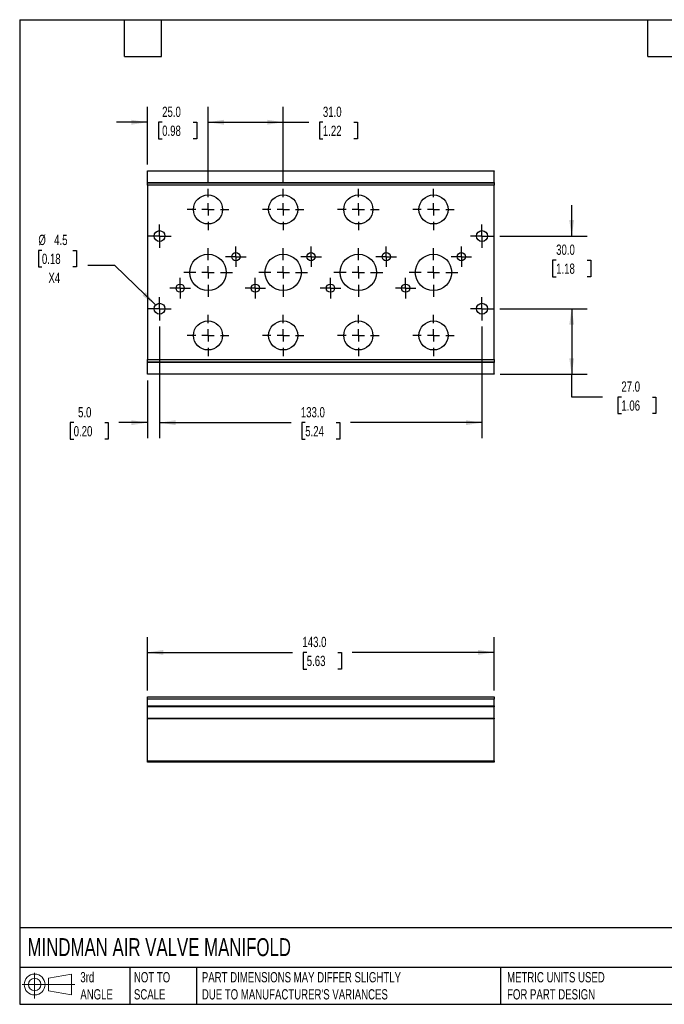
# Model space of a CAD drawing. Header units: millimetres. Extents: x 13 to 546, y 13 to 419.
# Tile 1 of 2: x 13 to 279, y 13 to 419. Entities that reach past the tile are written whole.
import ezdxf

# ---------------------------------------------------------------- set-up
doc = ezdxf.new("R2010")
doc.units = ezdxf.units.MM
doc.header["$LTSCALE"] = 2
doc.linetypes.add('SLD-Center', pattern=[19.05, 15.24, -1.27, 1.27, -1.27])
doc.linetypes.add('SLD-Solid', pattern=[0])
doc.layers.add('CENTER', color=40, linetype='SLD-Center')
doc.layers.add('SLD-DEFPOINTS', color=7, linetype='Continuous')
doc.layers.add('DIMENSIONS', color=140, linetype='SLD-Solid', lineweight=25)
doc.layers.add('TEXT', color=140, linetype='SLD-Solid', lineweight=25)
doc.styles.add('SLDTEXTSTYLE0', font='TXT', dxfattribs={"width": 0.7})
doc.dimstyles.new('SLDDIMSTYLE0', dxfattribs={"dimtxt": 4.316016, "dimasz": 6.604, "dimexe": 0, "dimexo": 0.0625, "dimgap": 1.079004, "dimtad": 0, "dimtih": 1, "dimtoh": 1, "dimdec": 1, "dimrnd": 1e-09, "dimzin": 4, "dimdsep": 46, "dimtxsty": 'SLDTEXTSTYLE0', "dimsah": 1, "dimcen": 0.09, "dimadec": 0, "dimazin": 1, "dimtfac": 1, "dimtdec": 1, "dimtofl": 0, "dimtmove": 0, "dimatfit": 3, "dimfxl": 0, "dimfrac": 2, "dimtolj": 1, "dimtzin": 12, "dimarcsym": 0})
doc.dimstyles.new('SLDDIMSTYLE1', dxfattribs={"dimtxt": 4.316016, "dimasz": 6.604, "dimexe": 0, "dimexo": 0.0625, "dimgap": 1.079004, "dimtad": 0, "dimtih": 1, "dimtoh": 1, "dimdec": 1, "dimrnd": 1e-09, "dimzin": 4, "dimdsep": 46, "dimtxsty": 'SLDTEXTSTYLE0', "dimsah": 1, "dimcen": 0.09, "dimadec": 0, "dimazin": 1, "dimtfac": 1, "dimtdec": 1, "dimtmove": 0, "dimatfit": 0, "dimfxl": 0, "dimfrac": 2, "dimtolj": 1, "dimtzin": 12, "dimarcsym": 0})
doc.dimstyles.new('SLDDIMSTYLE4', dxfattribs={"dimtxt": 4.316016, "dimasz": 6.604, "dimexe": 0, "dimexo": 0.0625, "dimgap": 1.079004, "dimtad": 0, "dimtih": 1, "dimtoh": 1, "dimdec": 1, "dimrnd": 1e-09, "dimzin": 12, "dimdsep": 46, "dimtxsty": 'SLDTEXTSTYLE0', "dimsah": 1, "dimcen": 0, "dimadec": 0, "dimazin": 3, "dimtfac": 1, "dimtdec": 1, "dimtofl": 0, "dimtmove": 0, "dimatfit": 3, "dimfxl": 0, "dimfrac": 2, "dimtolj": 1, "dimtzin": 12, "dimarcsym": 0})

# ---------------------------------------------------------------- blocks, each defined once
blk = doc.blocks.new('Block11')
at = {"color": 7, "linetype": 'SLD-Solid', "lineweight": 18}
for p, q in [((5.18, 10.62), (5.18, 0)), ((10.96, 8.33), (20.35, 10.06)), ((10.96, 3.19), (10.96, 8.33)), ((20.35, 10.06), (20.35, 1.46)), ((0, 5.76), (21.75, 5.76)), ((10.96, 3.19), (20.35, 1.46))]:
    blk.add_line(p, q, dxfattribs=at)
for radius in [4.3, 2.57]:
    blk.add_circle((5.18, 5.76), radius, dxfattribs=at)
blk = doc.blocks.new('Block12')
at = {"layer": 'SLD-DEFPOINTS'}
blk.add_blockref('Block11', (0, 0), dxfattribs=at)
blk = doc.blocks.new('_D')
at = {"layer": 'DIMENSIONS'}
for p, q in [((65.37, 142.21), (65.37, 164.3)), ((208.37, 142.21), (208.37, 164.3)), ((65.37, 157.95), (125.25, 157.95)), ((131.1, 157.95), (129.65, 157.95)), ((129.65, 157.95), (129.65, 151.09)), ((143.92, 157.95), (145.37, 157.95)), ((145.37, 157.95), (145.37, 151.09)), ((208.37, 157.95), (149.77, 157.95)), ((129.65, 151.09), (131.1, 151.09)), ((145.37, 151.09), (143.92, 151.09))]:
    blk.add_line(p, q, dxfattribs=at)
for points in [[(65.37, 157.95), (71.97, 156.94), (71.97, 158.97)], [(208.37, 157.95), (201.77, 158.97), (201.77, 156.94)]]:
    blk.add_solid(points, dxfattribs=at)
at = {"layer": 'DIMENSIONS', "char_height": 4.233, "attachment_point": 1, "style": 'SLDTEXTSTYLE0'}
for s, insert in [('143.0', (129.3, 164.38)), ('5.63', (131.1, 156.55))]:
    blk.add_mtext(s, dxfattribs=dict(at, insert=insert))
blk = doc.blocks.new('_D_7')
at = {"layer": 'DIMENSIONS'}
for p, q in [((70.37, 292.45), (70.37, 246.43)), ((65.37, 270.24), (65.37, 246.43)), ((34.96, 252.78), (33.51, 252.78)), ((33.51, 252.78), (33.51, 245.92)), ((47.79, 252.78), (49.24, 252.78)), ((49.24, 252.78), (49.24, 245.92)), ((65.37, 252.78), (53.64, 252.78)), ((70.37, 252.78), (83.07, 252.78)), ((33.51, 245.92), (34.96, 245.92)), ((49.24, 245.92), (47.79, 245.92))]:
    blk.add_line(p, q, dxfattribs=at)
for points in [[(65.37, 252.78), (58.77, 253.79), (58.77, 251.76)], [(70.37, 252.78), (76.97, 251.76), (76.97, 253.79)]]:
    blk.add_solid(points, dxfattribs=at)
at = {"layer": 'DIMENSIONS', "char_height": 4.233, "attachment_point": 1, "style": 'SLDTEXTSTYLE0'}
for s, insert in [('5.0', (36.76, 259.2)), ('0.20', (34.96, 251.37))]:
    blk.add_mtext(s, dxfattribs=dict(at, insert=insert))
blk = doc.blocks.new('_D_8')
at = {"layer": 'DIMENSIONS'}
for p, q in [((70.37, 292.45), (70.37, 246.43)), ((203.37, 292.45), (203.37, 246.43)), ((70.37, 252.78), (124.61, 252.78)), ((130.46, 252.78), (129.01, 252.78)), ((129.01, 252.78), (129.01, 245.92)), ((143.28, 252.78), (144.73, 252.78)), ((144.73, 252.78), (144.73, 245.92)), ((203.37, 252.78), (149.13, 252.78)), ((129.01, 245.92), (130.46, 245.92)), ((144.73, 245.92), (143.28, 245.92))]:
    blk.add_line(p, q, dxfattribs=at)
for points in [[(70.37, 252.78), (76.97, 251.76), (76.97, 253.79)], [(203.37, 252.78), (196.77, 253.79), (196.77, 251.76)]]:
    blk.add_solid(points, dxfattribs=at)
at = {"layer": 'DIMENSIONS', "char_height": 4.233, "attachment_point": 1, "style": 'SLDTEXTSTYLE0'}
for s, insert in [('133.0', (128.66, 259.2)), ('5.24', (130.46, 251.37))]:
    blk.add_mtext(s, dxfattribs=dict(at, insert=insert))
blk = doc.blocks.new('_D_9')
at = {"layer": 'DIMENSIONS'}
for p, q in [((21.86, 323.9), (20.41, 323.9)), ((20.41, 323.9), (20.41, 317.04)), ((34.68, 323.9), (36.13, 323.9)), ((36.13, 323.9), (36.13, 317.04)), ((20.41, 317.04), (21.86, 317.04)), ((36.13, 317.04), (34.68, 317.04)), ((51.87, 317.63), (40.76, 317.63)), ((68.75, 301.34), (51.87, 317.63))]:
    blk.add_line(p, q, dxfattribs=at)
blk.add_solid([(68.75, 301.34), (64.7, 306.66), (63.29, 305.19)], dxfattribs=at)
at = {"layer": 'DIMENSIONS', "char_height": 4.233, "attachment_point": 1, "style": 'SLDTEXTSTYLE0'}
for s, insert in [('%%c', (20.4, 330.32)), ('4.5', (26.91, 330.32)), ('0.18', (21.86, 322.5)), ('X4', (24.54, 314.67))]:
    blk.add_mtext(s, dxfattribs=dict(at, insert=insert))
blk = doc.blocks.new('_D_10')
at = {"layer": 'DIMENSIONS'}
for p, q in [((240.37, 329.78), (240.37, 342.48)), ((210.7, 329.78), (246.72, 329.78)), ((233.96, 319.86), (232.51, 319.86)), ((232.51, 319.86), (232.51, 313)), ((246.78, 319.86), (248.23, 319.86)), ((248.23, 319.86), (248.23, 313)), ((232.51, 313), (233.96, 313)), ((248.23, 313), (246.78, 313)), ((210.7, 299.78), (246.72, 299.78)), ((240.37, 299.78), (240.37, 287.08))]:
    blk.add_line(p, q, dxfattribs=at)
for points in [[(240.37, 329.78), (241.39, 336.38), (239.35, 336.38)], [(240.37, 299.78), (239.35, 293.17), (241.39, 293.17)]]:
    blk.add_solid(points, dxfattribs=at)
at = {"layer": 'DIMENSIONS', "char_height": 4.233, "attachment_point": 1, "style": 'SLDTEXTSTYLE0'}
for s, insert in [('30.0', (233.96, 326.28)), ('1.18', (233.96, 318.46))]:
    blk.add_mtext(s, dxfattribs=dict(at, insert=insert))
blk = doc.blocks.new('_D_11')
at = {"layer": 'DIMENSIONS'}
for p, q in [((210.7, 299.78), (246.72, 299.78)), ((240.37, 299.78), (240.37, 272.78)), ((210.91, 272.78), (246.72, 272.78)), ((240.37, 263.36), (240.37, 272.78)), ((253.07, 263.36), (240.37, 263.36)), ((260.85, 263.36), (259.4, 263.36)), ((259.4, 263.36), (259.4, 256.5)), ((273.68, 263.36), (275.13, 263.36)), ((275.13, 263.36), (275.13, 256.5)), ((259.4, 256.5), (260.85, 256.5)), ((275.13, 256.5), (273.68, 256.5))]:
    blk.add_line(p, q, dxfattribs=at)
for points in [[(240.37, 299.78), (239.35, 293.17), (241.39, 293.17)], [(240.37, 272.78), (241.39, 279.38), (239.35, 279.38)]]:
    blk.add_solid(points, dxfattribs=at)
at = {"layer": 'DIMENSIONS', "char_height": 4.233, "attachment_point": 1, "style": 'SLDTEXTSTYLE0'}
for s, insert in [('27.0', (260.85, 269.78)), ('1.06', (260.85, 261.95))]:
    blk.add_mtext(s, dxfattribs=dict(at, insert=insert))
blk = doc.blocks.new('_D_12')
at = {"layer": 'DIMENSIONS'}
for p, q in [((65.37, 359.32), (65.37, 383.13)), ((90.37, 351.86), (90.37, 383.13)), ((65.37, 376.78), (52.67, 376.78)), ((71.46, 376.78), (70.01, 376.78)), ((70.01, 376.78), (70.01, 369.92)), ((84.28, 376.78), (85.73, 376.78)), ((85.73, 376.78), (85.73, 369.92)), ((90.37, 376.78), (103.07, 376.78)), ((70.01, 369.92), (71.46, 369.92)), ((85.73, 369.92), (84.28, 369.92))]:
    blk.add_line(p, q, dxfattribs=at)
for points in [[(65.37, 376.78), (58.77, 377.79), (58.77, 375.76)], [(90.37, 376.78), (96.97, 375.76), (96.97, 377.79)]]:
    blk.add_solid(points, dxfattribs=at)
at = {"layer": 'DIMENSIONS', "char_height": 4.233, "attachment_point": 1, "style": 'SLDTEXTSTYLE0'}
for s, insert in [('25.0', (71.46, 383.2)), ('0.98', (71.46, 375.37))]:
    blk.add_mtext(s, dxfattribs=dict(at, insert=insert))
blk = doc.blocks.new('_D_13')
at = {"layer": 'DIMENSIONS'}
for p, q in [((90.37, 351.86), (90.37, 383.13)), ((121.37, 351.86), (121.37, 383.13)), ((90.37, 376.78), (121.37, 376.78)), ((121.37, 376.78), (131.9, 376.78)), ((137.75, 376.78), (136.3, 376.78)), ((136.3, 376.78), (136.3, 369.92)), ((150.58, 376.78), (152.03, 376.78)), ((152.03, 376.78), (152.03, 369.92)), ((136.3, 369.92), (137.75, 369.92)), ((152.03, 369.92), (150.58, 369.92))]:
    blk.add_line(p, q, dxfattribs=at)
for points in [[(90.37, 376.78), (96.97, 375.76), (96.97, 377.79)], [(121.37, 376.78), (114.77, 377.79), (114.77, 375.76)]]:
    blk.add_solid(points, dxfattribs=at)
at = {"layer": 'DIMENSIONS', "char_height": 4.233, "attachment_point": 1, "style": 'SLDTEXTSTYLE0'}
for s, insert in [('31.0', (137.75, 383.2)), ('1.22', (137.75, 375.37))]:
    blk.add_mtext(s, dxfattribs=dict(at, insert=insert))
blk = doc.blocks.new('SW_CENTERMARKSYMBOL_3')
at = {"layer": 'CENTER', "color": 0}
for p, q in [((0, 2.54), (0, 4.79)), ((-2.54, 0), (-4.79, 0)), ((0, 0), (-2.54, 0)), ((0, 0), (0, 2.54)), ((0, 0), (0, -2.54)), ((0, 0), (2.54, 0)), ((2.54, 0), (4.79, 0)), ((0, -2.54), (0, -4.79))]:
    blk.add_line(p, q, dxfattribs=at)
blk = doc.blocks.new('SW_CENTERMARKSYMBOL_4')
at = {"layer": 'CENTER', "color": 0}
for p, q in [((0, 2.54), (0, 4.79)), ((-2.54, 0), (-4.79, 0)), ((0, 0), (-2.54, 0)), ((0, 0), (0, 2.54)), ((0, 0), (0, -2.54)), ((0, 0), (2.54, 0)), ((2.54, 0), (4.79, 0)), ((0, -2.54), (0, -4.79))]:
    blk.add_line(p, q, dxfattribs=at)
blk = doc.blocks.new('SW_CENTERMARKSYMBOL_5')
at = {"layer": 'CENTER', "color": 0}
for p, q in [((0, 2.54), (0, 4.79)), ((-2.54, 0), (-4.79, 0)), ((0, 0), (-2.54, 0)), ((0, 0), (0, 2.54)), ((0, 0), (0, -2.54)), ((0, 0), (2.54, 0)), ((2.54, 0), (4.79, 0)), ((0, -2.54), (0, -4.79))]:
    blk.add_line(p, q, dxfattribs=at)
blk = doc.blocks.new('SW_CENTERMARKSYMBOL_6')
at = {"layer": 'CENTER', "color": 0}
for p, q in [((0, 2.54), (0, 4.79)), ((-2.54, 0), (-4.79, 0)), ((0, 0), (-2.54, 0)), ((0, 0), (0, 2.54)), ((0, 0), (0, -2.54)), ((0, 0), (2.54, 0)), ((2.54, 0), (4.79, 0)), ((0, -2.54), (0, -4.79))]:
    blk.add_line(p, q, dxfattribs=at)
blk = doc.blocks.new('SW_CENTERMARKSYMBOL_7')
at = {"layer": 'CENTER', "color": 0}
for p, q in [((-31, 5.08), (-31, 10.04)), ((0, 5.08), (0, 10.04)), ((31, 5.08), (31, 10.04)), ((62, 5.08), (62, 10.04)), ((-36.08, 0), (-41.04, 0)), ((-31, 0), (-33.54, 0)), ((-31, 0), (-31, 2.54)), ((-31, 0), (-31, -2.54)), ((-31, 0), (-28.46, 0)), ((-25.92, 0), (-20.96, 0)), ((-5.08, 0), (-10.04, 0)), ((0, 0), (-2.54, 0)), ((0, 0), (0, 2.54)), ((0, 0), (0, -2.54)), ((0, 0), (2.54, 0)), ((5.08, 0), (10.04, 0)), ((25.92, 0), (20.96, 0)), ((31, 0), (28.46, 0)), ((31, 0), (31, 2.54)), ((31, 0), (31, -2.54)), ((31, 0), (33.54, 0)), ((36.08, 0), (41.04, 0)), ((56.92, 0), (51.96, 0)), ((62, 0), (59.46, 0)), ((62, 0), (62, 2.54)), ((62, 0), (62, -2.54)), ((62, 0), (64.54, 0)), ((67.08, 0), (72.04, 0)), ((-31, -5.08), (-31, -10.04)), ((0, -5.08), (0, -10.04)), ((31, -5.08), (31, -10.04)), ((62, -5.08), (62, -10.04))]:
    blk.add_line(p, q, dxfattribs=at)
blk = doc.blocks.new('SW_CENTERMARKSYMBOL_8')
at = {"layer": 'CENTER', "color": 0}
for p, q in [((-31, 5.08), (-31, 8.54)), ((0, 5.08), (0, 8.54)), ((31, 5.08), (31, 8.54)), ((62, 5.08), (62, 8.54)), ((-36.08, 0), (-39.54, 0)), ((-31, 0), (-33.54, 0)), ((-31, 0), (-31, 2.54)), ((-31, 0), (-31, -2.54)), ((-31, 0), (-28.46, 0)), ((-25.92, 0), (-22.46, 0)), ((-5.08, 0), (-8.54, 0)), ((0, 0), (-2.54, 0)), ((0, 0), (0, 2.54)), ((0, 0), (0, -2.54)), ((0, 0), (2.54, 0)), ((5.08, 0), (8.54, 0)), ((25.92, 0), (22.46, 0)), ((31, 0), (28.46, 0)), ((31, 0), (31, 2.54)), ((31, 0), (31, -2.54)), ((31, 0), (33.54, 0)), ((36.08, 0), (39.54, 0)), ((56.92, 0), (53.46, 0)), ((62, 0), (59.46, 0)), ((62, 0), (62, 2.54)), ((62, 0), (62, -2.54)), ((62, 0), (64.54, 0)), ((67.08, 0), (70.54, 0)), ((-31, -5.08), (-31, -8.54)), ((0, -5.08), (0, -8.54)), ((31, -5.08), (31, -8.54)), ((62, -5.08), (62, -8.54))]:
    blk.add_line(p, q, dxfattribs=at)
blk = doc.blocks.new('SW_CENTERMARKSYMBOL_9')
at = {"layer": 'CENTER', "color": 0}
for p, q in [((-31, 5.08), (-31, 8.54)), ((0, 5.08), (0, 8.54)), ((31, 5.08), (31, 8.54)), ((62, 5.08), (62, 8.54)), ((-36.08, 0), (-39.54, 0)), ((-31, 0), (-33.54, 0)), ((-31, 0), (-31, 2.54)), ((-31, 0), (-31, -2.54)), ((-31, 0), (-28.46, 0)), ((-25.92, 0), (-22.46, 0)), ((-5.08, 0), (-8.54, 0)), ((0, 0), (-2.54, 0)), ((0, 0), (0, 2.54)), ((0, 0), (0, -2.54)), ((0, 0), (2.54, 0)), ((5.08, 0), (8.54, 0)), ((25.92, 0), (22.46, 0)), ((31, 0), (28.46, 0)), ((31, 0), (31, 2.54)), ((31, 0), (31, -2.54)), ((31, 0), (33.54, 0)), ((36.08, 0), (39.54, 0)), ((56.92, 0), (53.46, 0)), ((62, 0), (59.46, 0)), ((62, 0), (62, 2.54)), ((62, 0), (62, -2.54)), ((62, 0), (64.54, 0)), ((67.08, 0), (70.54, 0)), ((-31, -5.08), (-31, -8.54)), ((0, -5.08), (0, -8.54)), ((31, -5.08), (31, -8.54)), ((62, -5.08), (62, -8.54))]:
    blk.add_line(p, q, dxfattribs=at)
blk = doc.blocks.new('SW_CENTERMARKSYMBOL_10')
at = {"layer": 'CENTER', "color": 0}
for p, q in [((-31, 2.54), (-31, 4.24)), ((0, 2.54), (0, 4.24)), ((31, 2.54), (31, 4.24)), ((62, 2.54), (62, 4.24)), ((-33.54, 0), (-35.24, 0)), ((-31, 0), (-33.54, 0)), ((-31, 0), (-31, 2.54)), ((-31, 0), (-31, -2.54)), ((-31, 0), (-28.46, 0)), ((-28.46, 0), (-26.76, 0)), ((-2.54, 0), (-4.24, 0)), ((0, 0), (-2.54, 0)), ((0, 0), (0, 2.54)), ((0, 0), (0, -2.54)), ((0, 0), (2.54, 0)), ((2.54, 0), (4.24, 0)), ((28.46, 0), (26.76, 0)), ((31, 0), (28.46, 0)), ((31, 0), (31, 2.54)), ((31, 0), (31, -2.54)), ((31, 0), (33.54, 0)), ((33.54, 0), (35.24, 0)), ((59.46, 0), (57.76, 0)), ((62, 0), (59.46, 0)), ((62, 0), (62, 2.54)), ((62, 0), (62, -2.54)), ((62, 0), (64.54, 0)), ((64.54, 0), (66.24, 0)), ((-31, -2.54), (-31, -4.24)), ((0, -2.54), (0, -4.24)), ((31, -2.54), (31, -4.24)), ((62, -2.54), (62, -4.24))]:
    blk.add_line(p, q, dxfattribs=at)
blk = doc.blocks.new('SW_CENTERMARKSYMBOL_11')
at = {"layer": 'CENTER', "color": 0}
for p, q in [((-31, 2.54), (-31, 4.24)), ((0, 2.54), (0, 4.24)), ((31, 2.54), (31, 4.24)), ((62, 2.54), (62, 4.24)), ((-33.54, 0), (-35.24, 0)), ((-31, 0), (-33.54, 0)), ((-31, 0), (-31, 2.54)), ((-31, 0), (-31, -2.54)), ((-31, 0), (-28.46, 0)), ((-28.46, 0), (-26.76, 0)), ((-2.54, 0), (-4.24, 0)), ((0, 0), (-2.54, 0)), ((0, 0), (0, 2.54)), ((0, 0), (0, -2.54)), ((0, 0), (2.54, 0)), ((2.54, 0), (4.24, 0)), ((28.46, 0), (26.76, 0)), ((31, 0), (28.46, 0)), ((31, 0), (31, 2.54)), ((31, 0), (31, -2.54)), ((31, 0), (33.54, 0)), ((33.54, 0), (35.24, 0)), ((59.46, 0), (57.76, 0)), ((62, 0), (59.46, 0)), ((62, 0), (62, 2.54)), ((62, 0), (62, -2.54)), ((62, 0), (64.54, 0)), ((64.54, 0), (66.24, 0)), ((-31, -2.54), (-31, -4.24)), ((0, -2.54), (0, -4.24)), ((31, -2.54), (31, -4.24)), ((62, -2.54), (62, -4.24))]:
    blk.add_line(p, q, dxfattribs=at)

msp = doc.modelspace()

# ---------------------------------------------------------------- linework, layer by layer
for p, q in [((65.37, 356.78), (208.37, 356.78)), ((65.37, 356.63), (65.37, 356.78)), ((208.37, 356.63), (65.37, 356.63)), ((65.37, 351.92), (65.37, 356.63)), ((208.37, 356.78), (208.37, 356.63)), ((208.37, 351.92), (208.37, 356.63)), ((65.37, 351.92), (208.37, 351.92)), ((65.37, 351.78), (65.37, 351.92)), ((65.37, 351.78), (208.37, 351.78)), ((65.37, 350.78), (65.37, 351.78)), ((208.37, 350.78), (65.37, 350.78)), ((65.37, 350.78), (65.37, 278.78)), ((208.37, 351.92), (208.37, 351.78)), ((208.37, 351.78), (208.37, 350.78)), ((208.37, 278.78), (208.37, 350.78)), ((65.37, 278.78), (208.37, 278.78)), ((65.37, 277.78), (65.37, 278.78)), ((208.37, 277.78), (65.37, 277.78)), ((65.37, 277.63), (65.37, 277.78)), ((208.37, 277.63), (65.37, 277.63)), ((65.37, 272.92), (65.37, 277.63)), ((208.37, 278.78), (208.37, 277.78)), ((208.37, 277.78), (208.37, 277.63)), ((208.37, 272.92), (208.37, 277.63)), ((65.37, 272.92), (208.37, 272.92)), ((65.37, 272.78), (65.37, 272.92)), ((208.37, 272.78), (65.37, 272.78)), ((208.37, 272.92), (208.37, 272.78)), ((65.37, 139.67), (208.37, 139.67)), ((65.37, 138.67), (65.37, 139.67)), ((208.37, 138.67), (65.37, 138.67)), ((65.37, 135.88), (65.37, 138.67)), ((208.37, 139.67), (208.37, 138.67)), ((208.37, 135.88), (208.37, 138.67)), ((65.37, 135.88), (208.37, 135.88)), ((65.37, 135.53), (65.37, 135.88)), ((208.37, 135.53), (65.37, 135.53)), ((65.37, 130.82), (65.37, 135.53)), ((208.37, 135.88), (208.37, 135.53)), ((208.37, 130.82), (208.37, 135.53)), ((65.37, 130.82), (208.37, 130.82)), ((65.37, 130.47), (65.37, 130.82)), ((208.37, 130.47), (65.37, 130.47)), ((65.37, 113.17), (65.37, 130.47)), ((208.37, 130.82), (208.37, 130.47)), ((208.37, 113.17), (208.37, 130.47)), ((65.37, 113.17), (208.37, 113.17)), ((65.37, 112.67), (65.37, 113.17)), ((208.37, 112.67), (65.37, 112.67)), ((208.37, 113.17), (208.37, 112.67))]:
    msp.add_line(p, q)
for centre, radius in [((90.37, 340.78), 6), ((121.37, 340.78), 6), ((152.37, 340.78), 6), ((183.37, 340.78), 6), ((70.37, 329.78), 2.25), ((203.37, 329.78), 2.25), ((90.37, 314.78), 7.5), ((101.87, 321.28), 1.7), ((121.37, 314.78), 7.5), ((132.87, 321.28), 1.7), ((152.37, 314.78), 7.5), ((163.87, 321.28), 1.7), ((183.37, 314.78), 7.5), ((194.87, 321.28), 1.7), ((78.87, 308.28), 1.7), ((109.87, 308.28), 1.7), ((140.87, 308.28), 1.7), ((171.87, 308.28), 1.7), ((70.37, 299.78), 2.25), ((203.37, 299.78), 2.25), ((90.37, 288.78), 6), ((121.37, 288.78), 6), ((152.37, 288.78), 6), ((183.37, 288.78), 6)]:
    msp.add_circle(centre, radius)
at = {"layer": 'TEXT'}
for p, q in [((12.7, 419.1), (546.1, 419.1)), ((12.7, 419.1), (12.7, 12.7)), ((55.88, 403.86), (55.88, 419.1)), ((71.12, 403.86), (71.12, 419.1)), ((271.78, 403.86), (271.78, 419.1)), ((55.88, 403.86), (71.12, 403.86)), ((271.78, 403.86), (287.02, 403.86)), ((546.1, 44.25), (12.7, 44.25)), ((546.1, 27.94), (12.7, 27.94)), ((58.09, 27.94), (58.09, 12.7)), ((85.67, 27.94), (85.67, 12.7)), ((210.97, 27.94), (210.97, 12.7)), ((12.7, 12.7), (546.1, 12.7))]:
    msp.add_line(p, q, dxfattribs=at)

# ---------------------------------------------------------------- block references
at = {"layer": 'CENTER'}
for name, p in [('SW_CENTERMARKSYMBOL_9', (121.37, 340.78)), ('SW_CENTERMARKSYMBOL_3', (70.37, 329.78)), ('SW_CENTERMARKSYMBOL_5', (203.37, 329.78)), ('SW_CENTERMARKSYMBOL_11', (132.87, 321.28)), ('SW_CENTERMARKSYMBOL_7', (121.37, 314.78)), ('SW_CENTERMARKSYMBOL_10', (109.87, 308.28)), ('SW_CENTERMARKSYMBOL_4', (70.37, 299.78)), ('SW_CENTERMARKSYMBOL_6', (203.37, 299.78)), ('SW_CENTERMARKSYMBOL_8', (121.37, 288.78))]:
    msp.add_blockref(name, p, dxfattribs=at)
at = {"layer": 'SLD-DEFPOINTS'}
msp.add_blockref('Block12', (13.68, 15.11), dxfattribs=at)

# ---------------------------------------------------------------- texts
at = {"layer": 'TEXT', "attachment_point": 1, "style": 'SLDTEXTSTYLE0'}
for s, insert, char_height in [('MINDMAN AIR VALVE MANIFOLD', (15.93, 40), 7.4083), ('3rd^JANGLE', (37.7, 25.99), 4.233), ('NOT TO^JSCALE', (59.81, 25.99), 4.2333), ("PART DIMENSIONS MAY DIFFER SLIGHTLY ^JDUE TO MANUFACTURER'S VARIANCES", (87.83, 25.99), 4.2333), ('METRIC UNITS USED ^JFOR PART DESIGN', (213.71, 25.99), 4.2333)]:
    msp.add_mtext(s, dxfattribs=dict(at, insert=insert, char_height=char_height))

# ---------------------------------------------------------------- dimensions: what is measured, and where the dimension line sits
at = {"layer": 'DIMENSIONS'}
for base, p1, p2, dimstyle, picture, middle in [((90.37, 376.78), (65.37, 356.78), (90.37, 349.32), 'SLDDIMSTYLE1', '_D_12', (77.87, 376.78)), ((121.37, 376.78), (90.37, 349.32), (121.37, 349.32), 'SLDDIMSTYLE0', '_D_13', (144.17, 376.78)), ((65.37, 252.78), (70.37, 294.99), (65.37, 272.78), 'SLDDIMSTYLE1', '_D_7', (41.38, 252.78)), ((70.37, 252.78), (203.37, 294.99), (70.37, 294.99), 'SLDDIMSTYLE0', '_D_8', (136.87, 252.78)), ((65.37, 157.95), (208.37, 139.67), (65.37, 139.67), 'SLDDIMSTYLE0', '_D', (137.51, 157.95))]:
    dim = msp.add_linear_dim(base=base, p1=p1, p2=p2, dimstyle=dimstyle, dxfattribs=at)
    dim.commit()
    dim.dimension.update_dxf_attribs({"geometry": picture, "text_midpoint": middle, "dimtype": 160})
for base, p1, p2, dimstyle, picture, middle in [((240.37, 299.78), (208.16, 329.78), (208.16, 299.78), 'SLDDIMSTYLE1', '_D_10', (240.37, 319.86)), ((240.37, 272.78), (208.16, 299.78), (208.37, 272.78), 'SLDDIMSTYLE0', '_D_11', (240.37, 263.36))]:
    dim = msp.add_linear_dim(base=base, p1=p1, p2=p2, angle=90, dimstyle=dimstyle, dxfattribs=at)
    dim.commit()
    dim.dimension.update_dxf_attribs({"geometry": picture, "text_midpoint": middle, "dimtype": 160})
dim = msp.add_diameter_dim_2p(p1=(71.99, 298.21), p2=(68.75, 301.34), text='<>\\PX4', dimstyle='SLDDIMSTYLE4', dxfattribs=at)
dim.commit()
dim.dimension.update_dxf_attribs({"geometry": '_D_9', "text_midpoint": (28.27, 319.86), "dimtype": 163})

doc.saveas('drawing.dxf')
